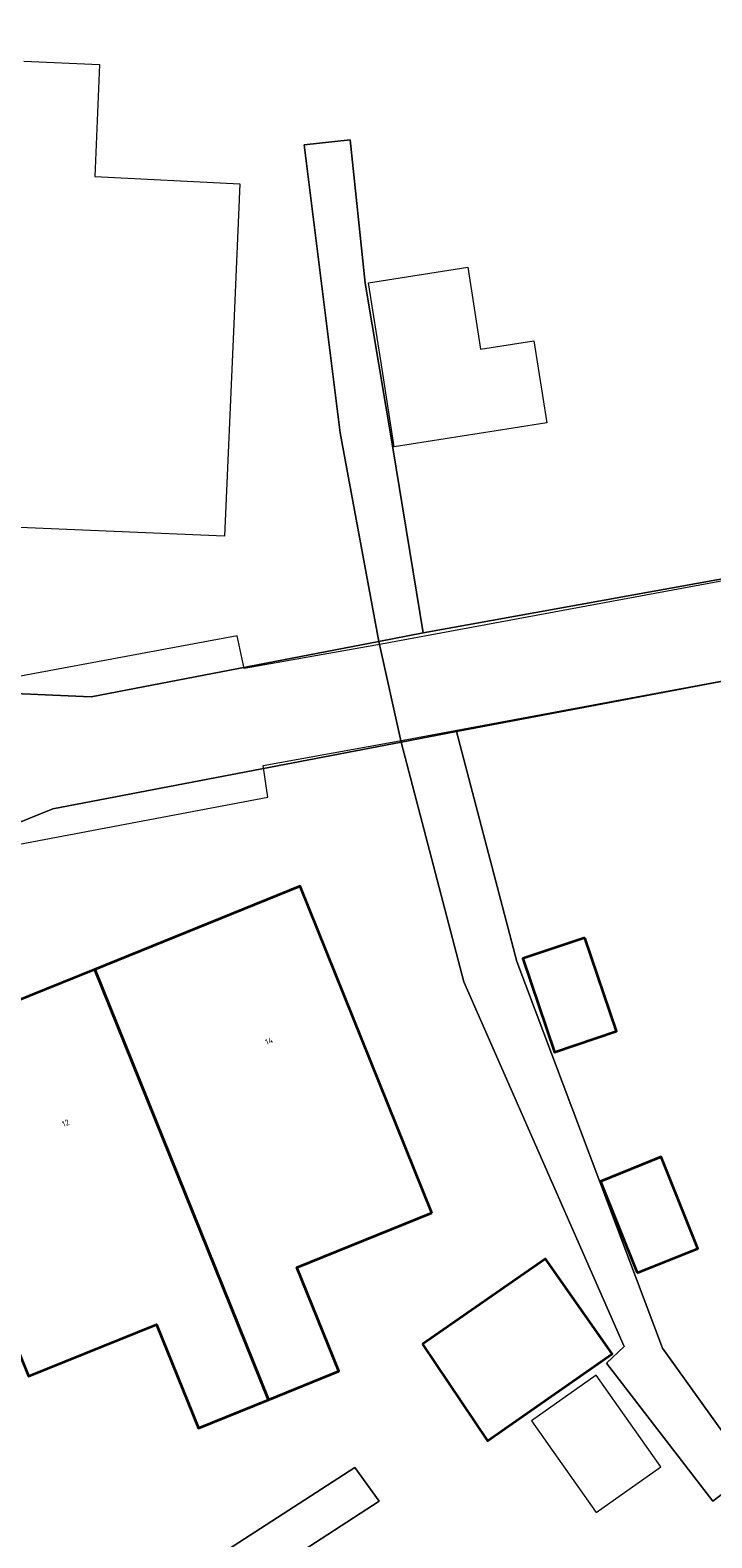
# Model space of a CAD drawing. Header units: metres. Extents: x 237319 to 238937, y 510065 to 511489.
# Tile 121 of 176: x 237978 to 237999, y 511106 to 511152. Entities that reach past the tile are written whole.
import ezdxf
from ezdxf.enums import TextEntityAlignment as Align

# ---------------------------------------------------------------- set-up
doc = ezdxf.new("R2010")
doc.units = ezdxf.units.M
for name, color, linetype, lineweight in [('B-WE-FV-GELEIDING_WILDRASTER-G', 252, 'Continuous', 18), ('B-WE-KG-GRENS_PERCEEL-GV', 252, 'Continuous', 18), ('B-WE-OG-BEBOUWING-GV', 252, 'Continuous', 35), ('B-WE-OG-BEBOUWING-T18', 252, 'Continuous', 18), ('B-WE-OG-BEBOUWING_SCHUUR-GV', 252, 'Continuous', 18), ('B-WE-OG-TERREIN_ERF-GV', 252, 'Continuous', 18), ('B-WE-VH-OPENVERHARDING-GV', 252, 'Continuous', 18)]:
    doc.layers.add(name, color=color, linetype=linetype, lineweight=lineweight)
doc.styles.add('NLCS-ISO-M100-T18', font='NLCS-ISO.ttf', dxfattribs={"height": 0.18})

# ---------------------------------------------------------------- blocks, each defined once
blk = doc.blocks.new('brk-2025')
at = {"layer": 'B-WE-KG-GRENS_PERCEEL-GV', "flags": 128}
for points in [[(237970.816, 511194.568), (237984.675, 511189.897), (237989.035, 511188.427), (238015.584, 511179.47), (238015.184, 511177.292), (238014.833, 511175.105), (238014.532, 511172.911), (238014.23, 511170.222), (238014.003, 511167.525), (238013.85, 511164.817), (238013.772, 511162.106), (238013.769, 511159.389), (238013.841, 511156.672), (238013.987, 511153.959), (238014.209, 511151.252), (238014.505, 511148.554), (238014.876, 511145.865), (238015.284, 511143.392), (238015.754, 511140.931), (238016.288, 511138.482), (237988.927, 511133.414), (237984.755, 511132.674), (237984.548, 511133.662), (237972.404, 511131.406)], [(237970.171, 511125.873), (237985.48, 511128.769), (237985.337, 511129.726), (237989.588, 511130.499), (238017.022, 511135.593), (238017.588, 511133.541), (238018.198, 511131.501), (238018.852, 511129.475), (238019.469, 511127.69), (238020.12, 511125.917), (238020.805, 511124.157), (238021.528, 511122.394), (238022.287, 511120.647), (238023.079, 511118.914), (238024.268, 511116.464), (238025.525, 511114.048), (238025.678, 511113.772), (238026.848, 511111.668), (238028.236, 511109.325), (238029.689, 511107.021), (238031.205, 511104.759)]]:
    blk.add_lwpolyline(points, dxfattribs=at)
blk = doc.blocks.new('bgt-2025')
at = {"layer": 'B-WE-OG-BEBOUWING-GV', "flags": 128}
for points in [[(237990.459, 511116.144), (237986.459, 511126.059), (237980.219, 511123.537), (237985.501, 511110.471), (237987.634, 511111.335), (237986.358, 511114.485)], [(237995.106, 511124.496), (237993.219, 511123.865), (237994.18, 511121.023), (237996.065, 511121.66)], [(237980.219, 511123.537), (237974.201, 511121.105), (237978.21, 511111.185), (237982.091, 511112.758), (237983.367, 511109.606), (237985.501, 511110.471)], [(237996.694, 511114.319), (237998.539, 511115.064), (237997.421, 511117.846), (237995.577, 511117.098)], [(237990.175, 511112.155), (237992.151, 511109.228), (237995.937, 511111.869), (237993.913, 511114.748)]]:
    blk.add_lwpolyline(points, close=True, dxfattribs=at)
at = {"layer": 'B-WE-OG-BEBOUWING_SCHUUR-GV', "flags": 128}
blk.add_lwpolyline([(237993.488, 511109.835), (237995.443, 511107.053), (237997.407, 511108.434), (237995.451, 511111.215)], close=True, dxfattribs=at)
at = {"layer": 'B-WE-OG-TERREIN_ERF-GV', "flags": 128}
for points in [[(237978.066, 511151.104), (237980.368, 511151.008), (237980.227, 511147.611), (237984.623, 511147.388), (237984.429, 511142.898), (237984.161, 511136.691), (237977.464, 511136.976)], [(237938.126, 511133.642), (237980.111, 511131.808), (237988.844, 511133.49), (237987.677, 511139.822), (237986.578, 511148.565), (237987.98, 511148.716), (237988.434, 511144.364), (237989.268, 511139.367), (237990.195, 511133.751), (238016.33, 511138.468), (238015.815, 511140.874)], [(238016.957, 511135.628), (237991.21, 511130.756), (237993.039, 511123.772), (237997.464, 511112.04), (238000.158, 511108.283), (237998.986, 511107.395), (237995.764, 511111.577), (237996.293, 511112.086), (237991.432, 511123.159), (237989.523, 511130.433), (237978.951, 511128.408), (237941.849, 511113.386)], [(237955.342, 511087.238), (237988.115, 511108.418), (237988.858, 511107.397), (237981.268, 511102.461), (237954.735, 511085.055)], [(237974.201, 511121.105), (237980.219, 511123.537), (237986.459, 511126.059), (237990.459, 511116.144), (237986.358, 511114.485), (237987.634, 511111.335), (237985.501, 511110.471), (237983.367, 511109.606), (237982.091, 511112.758), (237978.21, 511111.185)]]:
    blk.add_lwpolyline(points, dxfattribs=at)
for points in [[(237988.926, 511141.894), (237988.537, 511144.383), (237991.545, 511144.854), (237991.934, 511142.363), (237993.556, 511142.617), (237993.945, 511140.127), (237992.93, 511139.969), (237989.314, 511139.404)], [(237993.219, 511123.865), (237995.106, 511124.496), (237996.065, 511121.66), (237994.18, 511121.023)], [(237997.421, 511117.846), (237998.539, 511115.064), (237996.694, 511114.319), (237995.577, 511117.098)], [(237990.175, 511112.155), (237993.913, 511114.748), (237995.937, 511111.869), (237992.151, 511109.228)]]:
    blk.add_lwpolyline(points, close=True, dxfattribs=at)
at = {"layer": 'B-WE-VH-OPENVERHARDING-GV', "flags": 128}
for points in [[(237990.195, 511133.751), (237989.268, 511139.367), (237988.434, 511144.364), (237987.98, 511148.716), (237986.578, 511148.565), (237987.677, 511139.822), (237988.844, 511133.49)], [(237991.21, 511130.756), (237989.523, 511130.433), (237991.432, 511123.159), (237996.293, 511112.086), (237995.764, 511111.577), (237998.986, 511107.395), (238000.158, 511108.283), (237997.464, 511112.04), (237993.039, 511123.772)], [(237941.849, 511113.386), (237940.613, 511112.885), (237941.771, 511110.063), (237952.412, 511084.127), (237954.41, 511085.519), (237954.735, 511085.055), (237981.268, 511102.461), (237988.858, 511107.397), (237988.115, 511108.418), (237955.342, 511087.238), (237953.484, 511086.727), (237952.322, 511087.33)]]:
    blk.add_lwpolyline(points, close=True, dxfattribs=at)
for points in [[(238022.49, 511140.467), (238022.274, 511140.407), (238022.296, 511140.286), (238018.018, 511139.493), (238016.33, 511138.468), (237990.195, 511133.751), (237988.844, 511133.49), (237989.523, 511130.433), (237991.21, 511130.756), (238016.957, 511135.628), (238018.929, 511135.584), (238023.246, 511136.392), (238023.276, 511136.26), (238023.504, 511136.287), (238028.258, 511137.203), (238028.457, 511137.328), (238028.567, 511137.536), (238028.557, 511137.771), (238027.798, 511140.969)], [(237940.613, 511112.885), (237941.849, 511113.386), (237978.951, 511128.408), (237989.523, 511130.433), (237988.844, 511133.49), (237980.111, 511131.808), (237938.126, 511133.642), (237936.463, 511132.971), (237935.957, 511132.994), (237935.76, 511128.615), (237940.645, 511129.87), (237942.544, 511130.326)]]:
    blk.add_lwpolyline(points, dxfattribs=at)
at = {"layer": 'B-WE-KG-GRENS_PERCEEL-GV'}
blk.add_blockref('brk-2025', (0, 0), dxfattribs=at)
at = {"layer": 'B-WE-OG-BEBOUWING-T18', "style": 'NLCS-ISO-M100-T18'}
for s, rotation, p in [('14', 22, (237985.511, 511121.362)), ('12', 22.1, (237979.336, 511118.87))]:
    blk.add_text(s, height=0.18, rotation=rotation, dxfattribs=at).set_placement(p, align=Align.MIDDLE)

msp = doc.modelspace()

# ---------------------------------------------------------------- block references
at = {"layer": 'B-WE-FV-GELEIDING_WILDRASTER-G'}
msp.add_blockref('bgt-2025', (0, 0), dxfattribs=at)

doc.saveas('drawing.dxf')
